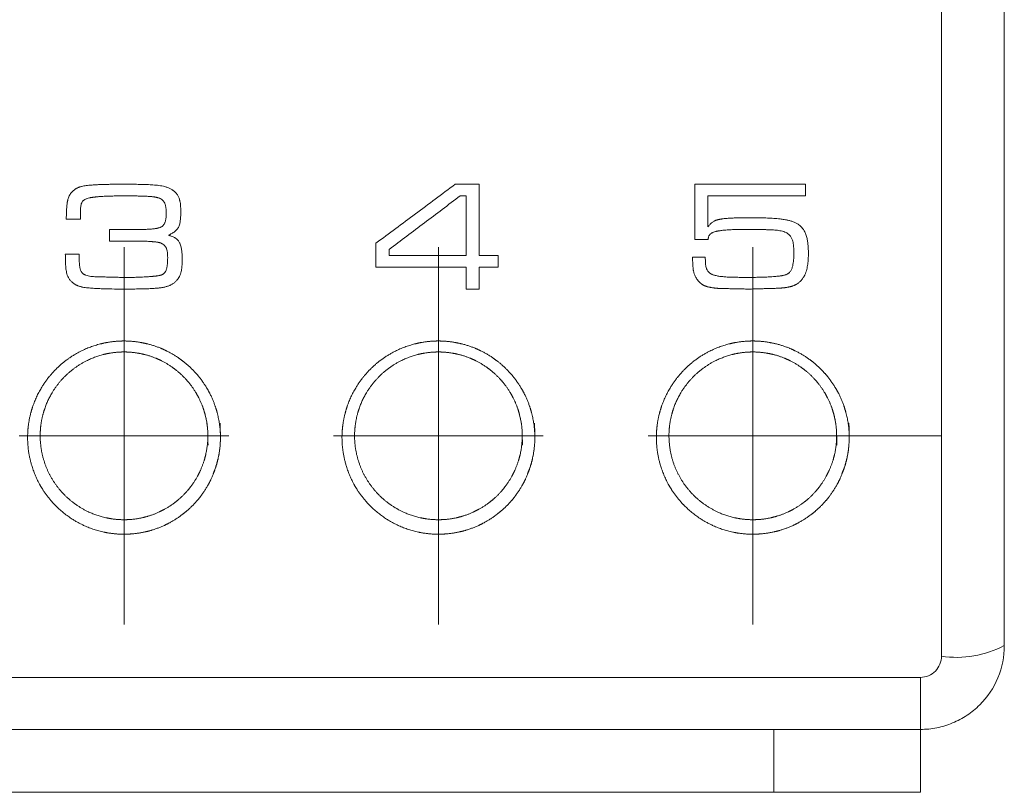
# Model space of a CAD drawing. Header units: millimetres. Extents: x 25 to 180, y 80 to 202.
# Tile 4 of 8: x 100 to 123, y 137 to 156. Entities that reach past the tile are written whole.
import ezdxf

# ---------------------------------------------------------------- set-up
doc = ezdxf.new("R2010")
doc.units = ezdxf.units.MM
doc.layers.add('___VS___', color=7, linetype='Continuous', lineweight=15)

# ---------------------------------------------------------------- blocks, each defined once
blk = doc.blocks.new('SW_CENTERMARKSYMBOL_0')
at = {"layer": '___VS___', "color": 0}
for p, q in [((7.5, 2.5), (7.5, 4.5)), ((15, 2.5), (15, 4.5)), ((22.5, 2.5), (22.5, 4.5)), ((7.5, 0), (7.5, 2.5)), ((15, 0), (15, 2.5)), ((22.5, 0), (22.5, 2.5)), ((7.5, 0), (5, 0)), ((7.5, 0), (7.5, -2.5)), ((7.5, 0), (10, 0)), ((15, 0), (12.5, 0)), ((15, 0), (15, -2.5)), ((15, 0), (17.5, 0)), ((22.5, 0), (20, 0)), ((22.5, 0), (22.5, -2.5)), ((22.5, 0), (25, 0)), ((25, 0), (27, 0)), ((7.5, -2.5), (7.5, -4.5)), ((15, -2.5), (15, -4.5)), ((22.5, -2.5), (22.5, -4.5))]:
    blk.add_line(p, q, dxfattribs=at)

msp = doc.modelspace()

# ---------------------------------------------------------------- linework, layer by layer
at = {"color": 7, "linetype": 'Continuous', "lineweight": 15}
for p, q in [((121.56, 140.377), (121.56, 156.307)), ((123.06, 156.338), (123.06, 140.632)), ((109.963, 151.632), (110.535, 151.632)), ((110.535, 149.931), (110.535, 151.632)), ((115.678, 151.632), (115.678, 150.313)), ((115.678, 151.632), (118.317, 151.632)), ((118.317, 151.354), (118.317, 151.632)), ((110.079, 151.354), (110.223, 151.354)), ((110.223, 151.354), (110.223, 149.931)), ((115.99, 151.354), (118.317, 151.354)), ((115.99, 150.619), (115.99, 151.354)), ((100.682, 150.799), (101.022, 150.799)), ((101.713, 150.556), (101.713, 150.278)), ((101.713, 150.556), (102.513, 150.556)), ((101.713, 150.278), (102.419, 150.278)), ((108.07, 150.227), (108.07, 149.653)), ((115.678, 150.313), (115.99, 150.313)), ((100.659, 149.966), (100.989, 149.966)), ((108.383, 149.931), (108.383, 150.074)), ((108.383, 149.931), (110.223, 149.931)), ((110.535, 149.931), (110.987, 149.931)), ((110.987, 149.653), (110.987, 149.931)), ((115.621, 149.896), (115.925, 149.896)), ((108.07, 149.653), (110.223, 149.653)), ((110.223, 149.653), (110.223, 149.132)), ((110.535, 149.653), (110.987, 149.653)), ((110.535, 149.132), (110.535, 149.653)), ((110.223, 149.132), (110.535, 149.132)), ((83.06, 139.873), (121.06, 139.873)), ((121.06, 138.632), (121.06, 139.873)), ((121.06, 138.632), (83.06, 138.632)), ((117.56, 137.132), (117.56, 138.632)), ((121.06, 138.632), (121.06, 137.132)), ((117.56, 137.132), (86.56, 137.132)), ((121.06, 137.132), (117.56, 137.132))]:
    msp.add_line(p, q, dxfattribs=at)
msp.add_arc((121.924, 142.774), 2.424, 261.3607, 297.9385, dxfattribs=at)
for points, knots in [([(101.275, 151.612), (101.266, 151.611), (101.246, 151.61), (101.208, 151.606), (101.16, 151.601), (101.103, 151.592), (101.057, 151.583), (101.025, 151.574), (101.004, 151.567), (100.983, 151.56), (100.961, 151.55), (100.943, 151.542), (100.928, 151.534), (100.916, 151.527), (100.903, 151.519), (100.887, 151.508), (100.868, 151.493), (100.853, 151.481), (100.846, 151.475)], [0, 0, 0, 0, 0.062686, 0.125376, 0.250734, 0.376019, 0.501277, 0.557983, 0.592112, 0.643379, 0.704434, 0.750181, 0.775057, 0.812314, 0.843305, 0.874453, 0.937206, 1, 1, 1, 1]), ([(102.073, 151.632), (102.04, 151.632), (101.973, 151.632), (101.874, 151.632), (101.774, 151.631), (101.674, 151.629), (101.574, 151.627), (101.474, 151.624), (101.391, 151.62), (101.325, 151.616), (101.292, 151.613), (101.275, 151.612)], [0, 0, 0, 0, 0.125009, 0.250018, 0.375022, 0.500027, 0.625024, 0.750032, 0.875024, 0.937513, 1, 1, 1, 1]), ([(103.197, 151.509), (103.187, 151.514), (103.166, 151.526), (103.123, 151.546), (103.067, 151.566), (102.998, 151.584), (102.928, 151.597), (102.857, 151.607), (102.787, 151.614), (102.715, 151.619), (102.644, 151.622), (102.573, 151.625), (102.478, 151.628), (102.359, 151.63), (102.216, 151.632), (102.121, 151.632), (102.073, 151.632)], [0, 0, 0, 0, 0.031026, 0.06211, 0.124525, 0.187141, 0.24951, 0.311964, 0.374452, 0.437004, 0.499603, 0.562201, 0.624734, 0.74982, 0.87491, 1, 1, 1, 1]), ([(103.414, 150.986), (103.414, 150.998), (103.413, 151.023), (103.412, 151.072), (103.409, 151.134), (103.4, 151.196), (103.391, 151.24), (103.385, 151.264), (103.374, 151.3), (103.358, 151.338), (103.332, 151.381), (103.303, 151.421), (103.267, 151.456), (103.233, 151.483), (103.212, 151.498), (103.202, 151.505), (103.197, 151.509)], [0, 0, 0, 0, 0.06235, 0.124923, 0.250138, 0.374842, 0.436996, 0.478416, 0.499157, 0.624344, 0.687013, 0.749415, 0.874516, 0.937241, 0.968521, 1, 1, 1, 1]), ([(109.963, 151.632), (109.645, 151.396), (109.014, 150.928), (108.384, 150.459), (108.07, 150.227)], [0, 0, 0, 0, 0.50312, 1, 1, 1, 1]), ([(100.846, 151.475), (100.835, 151.464), (100.814, 151.443), (100.785, 151.409), (100.765, 151.378), (100.751, 151.352), (100.733, 151.311), (100.72, 151.268), (100.711, 151.224), (100.706, 151.195), (100.699, 151.143), (100.694, 151.083), (100.689, 151.023), (100.685, 150.934), (100.683, 150.859), (100.682, 150.799)], [0, 0, 0, 0, 0.063462, 0.124223, 0.18627, 0.217176, 0.248203, 0.373052, 0.404326, 0.435537, 0.498226, 0.623644, 0.686355, 0.749067, 1, 1, 1, 1]), ([(101.018, 150.935), (101.018, 150.95), (101.019, 150.981), (101.02, 151.027), (101.024, 151.073), (101.029, 151.119), (101.04, 151.164), (101.054, 151.196), (101.066, 151.215), (101.076, 151.227), (101.085, 151.237), (101.093, 151.245), (101.097, 151.249), (101.102, 151.252), (101.108, 151.257), (101.117, 151.263), (101.123, 151.267), (101.127, 151.269)], [0, 0, 0, 0, 0.125088, 0.250158, 0.375237, 0.50023, 0.624695, 0.748577, 0.779689, 0.811057, 0.873889, 0.889574, 0.905231, 0.917735, 0.936452, 0.968179, 1, 1, 1, 1]), ([(101.127, 151.269), (101.135, 151.273), (101.153, 151.282), (101.189, 151.295), (101.22, 151.304), (101.243, 151.309), (101.253, 151.311), (101.264, 151.313), (101.279, 151.316), (101.296, 151.318), (101.322, 151.322), (101.351, 151.325), (101.378, 151.328), (101.397, 151.33), (101.412, 151.331), (101.426, 151.333), (101.446, 151.335), (101.5, 151.339), (101.564, 151.344), (101.642, 151.347), (101.721, 151.35), (101.822, 151.352), (101.94, 151.354), (102.018, 151.354), (102.058, 151.354)], [0, 0, 0, 0, 0.030977, 0.061917, 0.124085, 0.131904, 0.139732, 0.155416, 0.167988, 0.186878, 0.212106, 0.249947, 0.281376, 0.297019, 0.312596, 0.328203, 0.343822, 0.37506, 0.500033, 0.550029, 0.625012, 0.750005, 0.875003, 1, 1, 1, 1]), ([(102.058, 151.354), (102.093, 151.355), (102.163, 151.355), (102.268, 151.354), (102.374, 151.352), (102.461, 151.349), (102.523, 151.347), (102.558, 151.346), (102.593, 151.345), (102.627, 151.343), (102.662, 151.341), (102.687, 151.34), (102.715, 151.337), (102.739, 151.335), (102.761, 151.332), (102.778, 151.33), (102.796, 151.327), (102.813, 151.324), (102.83, 151.32), (102.845, 151.317), (102.859, 151.313), (102.876, 151.309), (102.889, 151.305), (102.897, 151.302)], [0, 0, 0, 0, 0.124939, 0.249876, 0.374816, 0.499754, 0.562264, 0.593636, 0.625052, 0.687926, 0.713061, 0.750717, 0.775781, 0.813305, 0.838271, 0.853232, 0.875649, 0.900528, 0.915445, 0.937813, 0.953347, 0.968886, 1, 1, 1, 1]), ([(102.897, 151.302), (102.898, 151.302), (102.9, 151.301), (102.903, 151.3), (102.906, 151.299), (102.909, 151.297), (102.912, 151.296), (102.915, 151.295), (102.919, 151.293), (102.922, 151.292), (102.925, 151.29), (102.928, 151.289), (102.931, 151.287), (102.934, 151.286), (102.937, 151.284), (102.941, 151.282), (102.946, 151.279), (102.951, 151.275), (102.959, 151.27), (102.968, 151.264), (102.978, 151.255), (102.991, 151.242), (103.005, 151.225), (103.024, 151.194), (103.04, 151.156), (103.051, 151.114), (103.058, 151.078), (103.063, 151.039), (103.065, 151.001), (103.066, 150.965), (103.066, 150.947), (103.067, 150.938)], [0, 0, 0, 0, 0.007724, 0.015466, 0.023223, 0.030992, 0.038773, 0.046562, 0.054358, 0.062159, 0.069963, 0.077769, 0.085576, 0.093381, 0.101184, 0.108983, 0.124567, 0.142346, 0.155656, 0.186624, 0.2175, 0.248551, 0.311095, 0.373809, 0.498517, 0.59872, 0.673941, 0.749058, 0.874494, 0.937261, 1, 1, 1, 1]), ([(110.079, 151.354), (109.794, 151.14), (109.229, 150.713), (108.664, 150.286), (108.383, 150.074)], [0, 0, 0, 0, 0.502811, 1, 1, 1, 1]), ([(103.067, 150.938), (103.066, 150.921), (103.066, 150.888), (103.062, 150.838), (103.056, 150.796), (103.049, 150.763), (103.042, 150.739), (103.034, 150.715), (103.023, 150.693), (103.01, 150.671), (102.998, 150.654), (102.986, 150.642), (102.974, 150.631), (102.959, 150.621), (102.943, 150.612), (102.928, 150.605), (102.909, 150.598), (102.893, 150.592), (102.881, 150.589), (102.875, 150.588), (102.87, 150.586), (102.866, 150.585), (102.862, 150.584), (102.856, 150.583), (102.848, 150.581), (102.834, 150.578), (102.813, 150.575), (102.788, 150.571), (102.755, 150.567), (102.717, 150.563), (102.667, 150.56), (102.616, 150.557), (102.563, 150.556), (102.529, 150.556), (102.513, 150.556)], [0, 0, 0, 0, 0.0627304, 0.1255041, 0.1881372, 0.2194485, 0.2508689, 0.2822961, 0.3136516, 0.3451177, 0.3765072, 0.3921295, 0.4077181, 0.4390404, 0.4569697, 0.474787, 0.5013804, 0.5324469, 0.5402279, 0.5480148, 0.5542485, 0.5589263, 0.563606, 0.5714095, 0.5792176, 0.594844, 0.6261063, 0.6573059, 0.6884211, 0.7506894, 0.800528, 0.8753322, 0.9376856, 1, 1, 1, 1]), ([(103.12, 150.419), (103.134, 150.425), (103.16, 150.437), (103.199, 150.457), (103.236, 150.479), (103.284, 150.513), (103.327, 150.553), (103.36, 150.601), (103.378, 150.643), (103.389, 150.685), (103.4, 150.742), (103.408, 150.812), (103.412, 150.884), (103.413, 150.942), (103.414, 150.971), (103.414, 150.986)], [0, 0, 0, 0, 0.0625294, 0.1252028, 0.1877609, 0.2501292, 0.3752766, 0.4377096, 0.5001848, 0.5718298, 0.625235, 0.7499276, 0.8750007, 0.9375608, 1, 1, 1, 1]), ([(116.953, 150.834), (116.921, 150.834), (116.857, 150.833), (116.76, 150.832), (116.664, 150.83), (116.584, 150.826), (116.52, 150.823), (116.472, 150.82), (116.424, 150.817), (116.376, 150.812), (116.338, 150.807), (116.306, 150.802), (116.284, 150.798), (116.259, 150.793), (116.235, 150.788), (116.211, 150.781), (116.195, 150.777), (116.188, 150.775)], [0, 0, 0, 0, 0.1250542, 0.2501064, 0.37516, 0.5002097, 0.5626476, 0.6252616, 0.6879323, 0.7505601, 0.8130771, 0.8380469, 0.8754612, 0.9003815, 0.937738, 0.9688624, 1, 1, 1, 1]), ([(118.143, 150.677), (118.133, 150.684), (118.111, 150.698), (118.067, 150.721), (118.008, 150.745), (117.935, 150.766), (117.853, 150.784), (117.778, 150.796), (117.703, 150.806), (117.636, 150.813), (117.535, 150.82), (117.408, 150.826), (117.256, 150.831), (117.105, 150.833), (117.003, 150.833), (116.953, 150.834)], [0, 0, 0, 0, 0.031, 0.062066, 0.124498, 0.187166, 0.249532, 0.332783, 0.374447, 0.436998, 0.499596, 0.624699, 0.749792, 0.874897, 1, 1, 1, 1]), ([(116.188, 150.775), (116.183, 150.773), (116.173, 150.769), (116.158, 150.762), (116.144, 150.756), (116.125, 150.746), (116.102, 150.731), (116.077, 150.712), (116.053, 150.69), (116.031, 150.668), (116.01, 150.644), (115.997, 150.627), (115.99, 150.619)], [0, 0, 0, 0, 0.062676, 0.125393, 0.188039, 0.250618, 0.375862, 0.501237, 0.6257, 0.750386, 0.875276, 1, 1, 1, 1]), ([(118.386, 149.981), (118.386, 150.013), (118.385, 150.078), (118.379, 150.174), (118.368, 150.269), (118.349, 150.364), (118.32, 150.455), (118.287, 150.52), (118.261, 150.56), (118.242, 150.585), (118.215, 150.615), (118.18, 150.648), (118.156, 150.667), (118.143, 150.677)], [0, 0, 0, 0, 0.1255847, 0.2511397, 0.3766024, 0.5019945, 0.6268514, 0.7515886, 0.7825224, 0.8134751, 0.8755889, 0.9379005, 1, 1, 1, 1]), ([(103.449, 149.836), (103.448, 149.852), (103.448, 149.883), (103.446, 149.944), (103.442, 150.005), (103.434, 150.066), (103.427, 150.112), (103.416, 150.156), (103.404, 150.194), (103.391, 150.224), (103.377, 150.252), (103.361, 150.276), (103.342, 150.298), (103.32, 150.32), (103.296, 150.34), (103.271, 150.357), (103.244, 150.372), (103.208, 150.388), (103.172, 150.402), (103.146, 150.411), (103.132, 150.415), (103.124, 150.418), (103.12, 150.419)], [0, 0, 0, 0, 0.0624241, 0.1248964, 0.2497374, 0.312103, 0.3745817, 0.4371279, 0.4994712, 0.5350519, 0.5707713, 0.6243556, 0.6555005, 0.6866983, 0.7493276, 0.7806464, 0.8118874, 0.8744995, 0.9372646, 0.9686592, 0.9843399, 1, 1, 1, 1]), ([(115.99, 150.313), (115.991, 150.317), (115.992, 150.324), (115.995, 150.339), (115.999, 150.358), (116.005, 150.38), (116.014, 150.4), (116.023, 150.416), (116.031, 150.428), (116.041, 150.439), (116.052, 150.45), (116.064, 150.459), (116.07, 150.463), (116.073, 150.465)], [0, 0, 0, 0, 0.063029, 0.126077, 0.252057, 0.394834, 0.502265, 0.627245, 0.689353, 0.751148, 0.875463, 0.937879, 1, 1, 1, 1]), ([(116.073, 150.465), (116.08, 150.469), (116.095, 150.477), (116.126, 150.49), (116.152, 150.499), (116.173, 150.504), (116.181, 150.506), (116.191, 150.509), (116.203, 150.512), (116.218, 150.515), (116.24, 150.519), (116.267, 150.523), (116.294, 150.526), (116.328, 150.531), (116.386, 150.538), (116.471, 150.545), (116.573, 150.55), (116.675, 150.554), (116.778, 150.555), (116.846, 150.556), (116.88, 150.556)], [0, 0, 0, 0, 0.0309516, 0.0619149, 0.1241376, 0.1303911, 0.1397802, 0.1554491, 0.1679993, 0.1868401, 0.211964, 0.2495606, 0.2851551, 0.3119565, 0.3745023, 0.4996044, 0.6246857, 0.7497805, 0.8748937, 1, 1, 1, 1]), ([(116.88, 150.556), (116.921, 150.556), (117.003, 150.556), (117.167, 150.555), (117.3, 150.552), (117.403, 150.548), (117.433, 150.548), (117.464, 150.547), (117.505, 150.545), (117.556, 150.543), (117.617, 150.538), (117.678, 150.531), (117.738, 150.519), (117.798, 150.503), (117.836, 150.487), (117.856, 150.479)], [0, 0, 0, 0, 0.124944, 0.249884, 0.499756, 0.531004, 0.562266, 0.593527, 0.624774, 0.687173, 0.749406, 0.811514, 0.873687, 0.936309, 1, 1, 1, 1]), ([(117.856, 150.479), (117.865, 150.473), (117.884, 150.462), (117.919, 150.435), (117.952, 150.402), (117.979, 150.362), (117.998, 150.322), (118.015, 150.27), (118.025, 150.221), (118.03, 150.177), (118.035, 150.132), (118.037, 150.085), (118.038, 150.041), (118.039, 150.019), (118.039, 150.007)], [0, 0, 0, 0, 0.062232, 0.124754, 0.248942, 0.319971, 0.391457, 0.498615, 0.623834, 0.674025, 0.749237, 0.874595, 0.937303, 1, 1, 1, 1]), ([(102.419, 150.278), (102.43, 150.278), (102.451, 150.278), (102.494, 150.277), (102.547, 150.275), (102.611, 150.271), (102.664, 150.267), (102.701, 150.264), (102.723, 150.263), (102.744, 150.262), (102.771, 150.26), (102.803, 150.257), (102.834, 150.253), (102.86, 150.249), (102.88, 150.246), (102.896, 150.242), (102.91, 150.239), (102.919, 150.236), (102.924, 150.235), (102.927, 150.234), (102.928, 150.234)], [0, 0, 0, 0, 0.062467, 0.124936, 0.249863, 0.374797, 0.499738, 0.562259, 0.593599, 0.624971, 0.687745, 0.750461, 0.813034, 0.87543, 0.900349, 0.937703, 0.968834, 0.98441, 0.992203, 1, 1, 1, 1]), ([(102.928, 150.234), (102.93, 150.233), (102.934, 150.231), (102.942, 150.227), (102.951, 150.223), (102.963, 150.217), (102.975, 150.21), (102.987, 150.203), (103.001, 150.193), (103.015, 150.182), (103.028, 150.17), (103.04, 150.157), (103.053, 150.139), (103.066, 150.116), (103.079, 150.083), (103.088, 150.049), (103.094, 150.014), (103.098, 149.979), (103.1, 149.943), (103.101, 149.908), (103.101, 149.89), (103.101, 149.882)], [0, 0, 0, 0, 0.0155156, 0.0310739, 0.0622789, 0.087289, 0.1248062, 0.1560244, 0.1871695, 0.2492119, 0.2802467, 0.3114722, 0.3741161, 0.436573, 0.498935, 0.6241536, 0.6867759, 0.7493489, 0.8746362, 0.9373385, 1, 1, 1, 1]), ([(100.659, 149.966), (100.66, 149.946), (100.66, 149.906), (100.66, 149.847), (100.662, 149.788), (100.665, 149.738), (100.667, 149.699), (100.67, 149.66), (100.675, 149.61), (100.683, 149.552), (100.692, 149.513), (100.696, 149.494)], [0, 0, 0, 0, 0.1249718, 0.2499581, 0.3749182, 0.4998557, 0.5623817, 0.6249138, 0.7499317, 0.8750023, 1, 1, 1, 1]), ([(100.991, 149.868), (100.991, 149.876), (100.991, 149.892), (100.99, 149.914), (100.99, 149.931), (100.99, 149.948), (100.989, 149.959), (100.989, 149.966)], [0, 0, 0, 0, 0.249964, 0.499974, 0.663245, 0.785702, 1, 1, 1, 1]), ([(101.147, 149.464), (101.146, 149.465), (101.143, 149.466), (101.14, 149.467), (101.137, 149.468), (101.133, 149.47), (101.13, 149.471), (101.125, 149.473), (101.12, 149.476), (101.114, 149.479), (101.107, 149.482), (101.1, 149.486), (101.088, 149.494), (101.075, 149.504), (101.061, 149.518), (101.048, 149.533), (101.035, 149.553), (101.023, 149.58), (101.014, 149.607), (101.006, 149.645), (100.998, 149.693), (100.994, 149.751), (100.992, 149.8), (100.991, 149.839), (100.991, 149.858), (100.991, 149.868)], [0, 0, 0, 0, 0.007722, 0.015465, 0.023226, 0.031001, 0.038788, 0.046583, 0.062188, 0.074676, 0.093392, 0.111183, 0.124497, 0.186227, 0.217399, 0.248807, 0.311639, 0.3741, 0.436744, 0.499574, 0.624543, 0.749583, 0.874833, 0.937455, 1, 1, 1, 1]), ([(103.101, 149.882), (103.101, 149.872), (103.101, 149.852), (103.1, 149.812), (103.098, 149.763), (103.093, 149.704), (103.086, 149.655), (103.077, 149.617), (103.067, 149.589), (103.058, 149.566), (103.048, 149.549), (103.037, 149.532), (103.024, 149.517), (103.01, 149.503), (102.998, 149.494), (102.988, 149.487), (102.979, 149.482), (102.971, 149.477), (102.959, 149.472), (102.95, 149.468), (102.946, 149.466)], [0, 0, 0, 0, 0.062537, 0.12508, 0.250131, 0.375141, 0.500082, 0.562415, 0.624871, 0.687079, 0.71819, 0.749534, 0.812212, 0.843434, 0.874625, 0.905924, 0.921608, 0.937294, 0.968592, 1, 1, 1, 1]), ([(115.621, 149.896), (115.622, 149.855), (115.624, 149.793), (115.628, 149.72), (115.631, 149.679), (115.634, 149.638), (115.638, 149.597), (115.646, 149.556), (115.656, 149.516), (115.673, 149.467), (115.691, 149.43), (115.701, 149.412)], [0, 0, 0, 0, 0.250229, 0.375337, 0.437884, 0.500411, 0.625451, 0.68793, 0.750323, 0.875158, 1, 1, 1, 1]), ([(116.001, 149.547), (115.993, 149.556), (115.98, 149.573), (115.967, 149.596), (115.959, 149.612), (115.95, 149.635), (115.941, 149.669), (115.936, 149.706), (115.933, 149.737), (115.931, 149.767), (115.928, 149.805), (115.927, 149.851), (115.926, 149.881), (115.925, 149.896)], [0, 0, 0, 0, 0.100191, 0.17547, 0.213006, 0.250418, 0.374683, 0.499699, 0.562417, 0.625043, 0.749958, 0.874977, 1, 1, 1, 1]), ([(118.039, 150.007), (118.039, 149.995), (118.039, 149.971), (118.038, 149.923), (118.036, 149.863), (118.029, 149.792), (118.021, 149.732), (118.012, 149.685), (118, 149.639), (117.982, 149.594), (117.957, 149.553), (117.938, 149.53), (117.92, 149.513), (117.905, 149.503), (117.89, 149.493), (117.879, 149.488), (117.873, 149.485)], [0, 0, 0, 0, 0.062499, 0.125006, 0.249977, 0.374966, 0.499912, 0.56221, 0.62471, 0.748963, 0.811532, 0.874257, 0.905523, 0.936934, 0.968473, 1, 1, 1, 1]), ([(118.303, 149.475), (118.311, 149.495), (118.328, 149.535), (118.353, 149.617), (118.373, 149.723), (118.382, 149.831), (118.386, 149.917), (118.386, 149.96), (118.386, 149.981)], [0, 0, 0, 0, 0.124817, 0.249573, 0.499502, 0.749768, 0.874871, 1, 1, 1, 1]), ([(103.352, 149.382), (103.362, 149.399), (103.382, 149.432), (103.405, 149.49), (103.422, 149.547), (103.433, 149.604), (103.439, 149.65), (103.443, 149.689), (103.446, 149.728), (103.447, 149.768), (103.448, 149.807), (103.448, 149.827), (103.449, 149.836)], [0, 0, 0, 0, 0.1208008, 0.2491746, 0.3916866, 0.4989366, 0.6242311, 0.6868592, 0.7494669, 0.874721, 0.9373671, 1, 1, 1, 1]), ([(100.696, 149.494), (100.703, 149.473), (100.716, 149.433), (100.742, 149.386), (100.767, 149.351), (100.795, 149.319), (100.829, 149.288), (100.866, 149.261), (100.895, 149.243), (100.916, 149.231), (100.933, 149.223), (100.946, 149.217), (100.961, 149.21), (100.981, 149.202), (101.007, 149.194), (101.032, 149.187), (101.053, 149.182), (101.063, 149.18), (101.069, 149.178)], [0, 0, 0, 0, 0.124565, 0.249214, 0.311292, 0.37369, 0.498861, 0.580456, 0.641642, 0.695311, 0.722167, 0.749021, 0.777654, 0.820553, 0.874122, 0.937047, 0.968527, 1, 1, 1, 1]), ([(102.134, 149.41), (102.093, 149.41), (102.01, 149.411), (101.845, 149.413), (101.701, 149.417), (101.587, 149.421), (101.546, 149.421), (101.505, 149.421), (101.453, 149.422), (101.391, 149.424), (101.329, 149.428), (101.268, 149.435), (101.207, 149.447), (101.167, 149.458), (101.147, 149.464)], [0, 0, 0, 0, 0.124846, 0.24969, 0.499366, 0.561835, 0.593098, 0.624368, 0.686889, 0.74933, 0.81168, 0.874039, 0.93666, 1, 1, 1, 1]), ([(102.946, 149.466), (102.944, 149.465), (102.94, 149.464), (102.931, 149.462), (102.922, 149.46), (102.91, 149.457), (102.895, 149.454), (102.873, 149.45), (102.849, 149.446), (102.822, 149.443), (102.797, 149.44), (102.77, 149.437), (102.736, 149.434), (102.694, 149.43), (102.626, 149.425), (102.548, 149.42), (102.446, 149.416), (102.345, 149.412), (102.236, 149.411), (102.168, 149.41), (102.134, 149.41)], [0, 0, 0, 0, 0.007798, 0.015594, 0.031183, 0.043654, 0.062367, 0.087337, 0.124843, 0.149878, 0.187453, 0.218751, 0.249998, 0.312501, 0.375012, 0.500031, 0.600016, 0.750005, 0.875007, 1, 1, 1, 1]), ([(115.701, 149.412), (115.705, 149.405), (115.713, 149.391), (115.73, 149.364), (115.753, 149.332), (115.78, 149.302), (115.8, 149.284), (115.812, 149.273), (115.825, 149.262), (115.842, 149.25), (115.858, 149.239), (115.87, 149.232), (115.884, 149.224), (115.901, 149.215), (115.923, 149.206), (115.946, 149.198), (115.966, 149.191), (115.981, 149.187), (115.989, 149.185), (115.994, 149.184)], [0, 0, 0, 0, 0.062778, 0.125596, 0.251028, 0.375686, 0.438233, 0.463255, 0.50077, 0.572099, 0.625448, 0.650314, 0.687659, 0.749989, 0.799962, 0.875045, 0.937614, 0.962602, 1, 1, 1, 1]), ([(116.346, 149.428), (116.335, 149.429), (116.32, 149.431), (116.289, 149.434), (116.253, 149.439), (116.206, 149.447), (116.168, 149.455), (116.138, 149.463), (116.115, 149.47), (116.093, 149.479), (116.076, 149.487), (116.062, 149.495), (116.052, 149.501), (116.042, 149.508), (116.034, 149.515), (116.025, 149.522), (116.014, 149.533), (116.006, 149.541), (116.001, 149.547)], [0, 0, 0, 0, 0.083519, 0.125279, 0.250544, 0.375807, 0.50103, 0.563121, 0.625479, 0.69675, 0.750065, 0.778432, 0.820894, 0.84758, 0.874427, 0.910275, 0.937204, 1, 1, 1, 1]), ([(116.911, 149.41), (116.887, 149.41), (116.84, 149.41), (116.77, 149.411), (116.711, 149.412), (116.663, 149.413), (116.616, 149.414), (116.557, 149.415), (116.487, 149.418), (116.43, 149.421), (116.383, 149.425), (116.36, 149.427), (116.346, 149.428)], [0, 0, 0, 0, 0.125025, 0.25005, 0.375066, 0.437576, 0.500085, 0.62506, 0.750052, 0.875036, 0.925024, 1, 1, 1, 1]), ([(117.873, 149.485), (117.864, 149.481), (117.845, 149.474), (117.817, 149.465), (117.792, 149.459), (117.775, 149.456), (117.765, 149.454), (117.757, 149.452), (117.746, 149.45), (117.726, 149.447), (117.699, 149.444), (117.667, 149.44), (117.631, 149.436), (117.581, 149.431), (117.5, 149.425), (117.396, 149.419), (117.274, 149.415), (117.153, 149.412), (117.032, 149.411), (116.951, 149.41), (116.911, 149.41)], [0, 0, 0, 0, 0.031079, 0.062167, 0.093336, 0.108961, 0.116783, 0.12461, 0.134637, 0.149691, 0.187353, 0.218694, 0.249908, 0.299895, 0.374887, 0.499895, 0.62489, 0.749925, 0.874963, 1, 1, 1, 1]), ([(117.796, 149.161), (117.802, 149.162), (117.815, 149.164), (117.841, 149.167), (117.871, 149.172), (117.901, 149.177), (117.926, 149.183), (117.947, 149.188), (117.971, 149.194), (117.99, 149.199), (118.009, 149.206), (118.026, 149.212), (118.044, 149.219), (118.062, 149.226), (118.08, 149.235), (118.105, 149.248), (118.132, 149.265), (118.164, 149.289), (118.192, 149.314), (118.228, 149.352), (118.259, 149.395), (118.282, 149.434), (118.294, 149.458), (118.3, 149.469), (118.303, 149.475)], [0, 0, 0, 0, 0.031092, 0.06227, 0.124786, 0.17485, 0.204876, 0.249863, 0.278383, 0.321091, 0.342414, 0.374364, 0.405399, 0.436424, 0.467513, 0.49873, 0.570303, 0.624037, 0.686541, 0.748983, 0.87439, 0.937143, 0.96848, 1, 1, 1, 1]), ([(101.069, 149.178), (101.09, 149.175), (101.132, 149.169), (101.216, 149.159), (101.322, 149.15), (101.45, 149.143), (101.62, 149.137), (101.833, 149.133), (102.003, 149.133), (102.088, 149.132)], [0, 0, 0, 0, 0.062475, 0.124969, 0.249962, 0.374967, 0.499983, 0.749987, 1, 1, 1, 1]), ([(102.088, 149.132), (102.126, 149.132), (102.183, 149.133), (102.258, 149.133), (102.324, 149.134), (102.399, 149.134), (102.482, 149.136), (102.576, 149.138), (102.675, 149.142), (102.764, 149.147), (102.83, 149.152), (102.863, 149.155), (102.879, 149.156)], [0, 0, 0, 0, 0.142869, 0.214303, 0.285737, 0.39289, 0.50004, 0.600031, 0.750037, 0.875028, 0.937516, 1, 1, 1, 1]), ([(102.879, 149.156), (102.89, 149.158), (102.913, 149.16), (102.947, 149.165), (102.98, 149.17), (103.015, 149.177), (103.048, 149.185), (103.081, 149.194), (103.112, 149.204), (103.139, 149.214), (103.159, 149.222), (103.18, 149.232), (103.205, 149.245), (103.234, 149.263), (103.27, 149.29), (103.302, 149.322), (103.331, 149.356), (103.345, 149.373), (103.352, 149.382)], [0, 0, 0, 0, 0.062701, 0.125416, 0.188108, 0.250777, 0.322342, 0.37606, 0.438717, 0.501271, 0.532394, 0.563581, 0.626031, 0.688431, 0.750646, 0.875166, 0.937643, 1, 1, 1, 1]), ([(115.994, 149.184), (116.004, 149.182), (116.024, 149.178), (116.052, 149.172), (116.082, 149.167), (116.11, 149.162), (116.135, 149.159), (116.156, 149.156), (116.176, 149.154), (116.196, 149.152), (116.217, 149.15), (116.239, 149.149), (116.267, 149.147), (116.308, 149.146), (116.359, 149.144), (116.411, 149.143), (116.452, 149.142), (116.493, 149.142), (116.544, 149.141), (116.606, 149.139), (116.667, 149.138), (116.729, 149.136), (116.79, 149.135), (116.872, 149.134), (116.934, 149.133), (116.975, 149.132)], [0, 0, 0, 0, 0.031165, 0.062357, 0.08732, 0.124761, 0.149712, 0.164677, 0.187117, 0.21204, 0.226991, 0.249413, 0.280678, 0.311951, 0.374499, 0.437052, 0.468329, 0.499604, 0.562153, 0.624702, 0.687251, 0.7498, 0.81235, 0.8749, 1, 1, 1, 1]), ([(116.975, 149.132), (117.009, 149.133), (117.078, 149.135), (117.18, 149.137), (117.283, 149.14), (117.368, 149.143), (117.437, 149.145), (117.505, 149.147), (117.591, 149.149), (117.676, 149.153), (117.734, 149.157), (117.769, 149.159), (117.786, 149.16), (117.796, 149.161)], [0, 0, 0, 0, 0.124998, 0.249995, 0.374994, 0.499992, 0.562493, 0.625003, 0.750027, 0.875023, 0.937511, 0.962506, 1, 1, 1, 1]), ([(104.354, 145.935), (104.365, 145.33), (104.31, 145.029), (104.147, 144.612), (104.078, 144.476), (103.917, 144.223), (103.825, 144.105), (103.616, 143.887), (103.5, 143.788), (103.254, 143.616), (103.123, 143.542), (102.845, 143.419), (102.701, 143.372), (102.407, 143.308), (102.255, 143.29), (101.951, 143.284), (101.801, 143.296), (101.504, 143.349), (101.356, 143.392), (100.935, 143.558), (100.676, 143.726), (100.353, 144.039), (100.255, 144.154), (100.083, 144.402), (100.011, 144.533), (99.832, 144.945), (99.766, 145.248), (99.757, 145.697), (99.769, 145.846), (99.821, 146.141), (99.863, 146.288), (100.025, 146.706), (100.191, 146.966), (100.605, 147.4), (100.858, 147.578), (101.271, 147.76), (101.418, 147.808), (101.713, 147.873), (101.862, 147.891), (102.165, 147.897), (102.319, 147.884), (102.615, 147.831), (102.76, 147.79), (103.044, 147.678), (103.178, 147.609), (103.431, 147.446), (103.551, 147.351), (103.767, 147.141), (103.864, 147.026), (104.036, 146.779), (104.11, 146.646), (104.288, 146.234), (104.354, 145.935), (104.365, 145.33)], [-0.0625, -0.0625, 0, 0, 0.0625, 0.0625, 0.09375, 0.09375, 0.125, 0.125, 0.15625, 0.15625, 0.1875, 0.1875, 0.21875, 0.21875, 0.25, 0.25, 0.28125, 0.28125, 0.3125, 0.3125, 0.375, 0.375, 0.40625, 0.40625, 0.4375, 0.4375, 0.5, 0.5, 0.53125, 0.53125, 0.5625, 0.5625, 0.625, 0.625, 0.6875, 0.6875, 0.71875, 0.71875, 0.75, 0.75, 0.78125, 0.78125, 0.8125, 0.8125, 0.84375, 0.84375, 0.875, 0.875, 0.90625, 0.90625, 0.9375, 0.9375, 1, 1, 1.0625, 1.0625]), ([(111.854, 145.935), (111.865, 145.33), (111.81, 145.029), (111.647, 144.612), (111.578, 144.476), (111.417, 144.223), (111.325, 144.105), (111.116, 143.887), (111, 143.788), (110.754, 143.616), (110.623, 143.542), (110.345, 143.419), (110.201, 143.372), (109.907, 143.308), (109.755, 143.29), (109.451, 143.284), (109.301, 143.296), (109.004, 143.349), (108.856, 143.392), (108.435, 143.558), (108.176, 143.726), (107.853, 144.039), (107.755, 144.154), (107.583, 144.402), (107.511, 144.533), (107.332, 144.945), (107.266, 145.248), (107.257, 145.697), (107.269, 145.846), (107.321, 146.141), (107.363, 146.288), (107.525, 146.706), (107.691, 146.966), (108.105, 147.4), (108.358, 147.578), (108.771, 147.76), (108.918, 147.808), (109.213, 147.873), (109.362, 147.891), (109.665, 147.897), (109.819, 147.884), (110.115, 147.831), (110.26, 147.79), (110.544, 147.678), (110.678, 147.609), (110.931, 147.446), (111.051, 147.351), (111.267, 147.141), (111.364, 147.026), (111.536, 146.779), (111.61, 146.646), (111.788, 146.234), (111.854, 145.935), (111.865, 145.33)], [-0.0625, -0.0625, 0, 0, 0.0625, 0.0625, 0.09375, 0.09375, 0.125, 0.125, 0.15625, 0.15625, 0.1875, 0.1875, 0.21875, 0.21875, 0.25, 0.25, 0.28125, 0.28125, 0.3125, 0.3125, 0.375, 0.375, 0.40625, 0.40625, 0.4375, 0.4375, 0.5, 0.5, 0.53125, 0.53125, 0.5625, 0.5625, 0.625, 0.625, 0.6875, 0.6875, 0.71875, 0.71875, 0.75, 0.75, 0.78125, 0.78125, 0.8125, 0.8125, 0.84375, 0.84375, 0.875, 0.875, 0.90625, 0.90625, 0.9375, 0.9375, 1, 1, 1.0625, 1.0625]), ([(119.354, 145.935), (119.365, 145.33), (119.31, 145.029), (119.147, 144.612), (119.078, 144.476), (118.917, 144.223), (118.825, 144.105), (118.616, 143.887), (118.5, 143.788), (118.254, 143.616), (118.123, 143.542), (117.845, 143.419), (117.701, 143.372), (117.407, 143.308), (117.255, 143.29), (116.951, 143.284), (116.801, 143.296), (116.504, 143.349), (116.356, 143.392), (115.935, 143.558), (115.676, 143.726), (115.353, 144.039), (115.255, 144.154), (115.083, 144.402), (115.011, 144.533), (114.832, 144.945), (114.766, 145.248), (114.757, 145.697), (114.769, 145.846), (114.821, 146.141), (114.863, 146.288), (115.025, 146.706), (115.191, 146.966), (115.605, 147.4), (115.858, 147.578), (116.271, 147.76), (116.418, 147.808), (116.713, 147.873), (116.862, 147.891), (117.165, 147.897), (117.319, 147.884), (117.615, 147.831), (117.76, 147.79), (118.044, 147.678), (118.178, 147.609), (118.431, 147.446), (118.551, 147.351), (118.767, 147.141), (118.864, 147.026), (119.036, 146.779), (119.11, 146.646), (119.288, 146.234), (119.354, 145.935), (119.365, 145.33)], [-0.0625, -0.0625, 0, 0, 0.0625, 0.0625, 0.09375, 0.09375, 0.125, 0.125, 0.15625, 0.15625, 0.1875, 0.1875, 0.21875, 0.21875, 0.25, 0.25, 0.28125, 0.28125, 0.3125, 0.3125, 0.375, 0.375, 0.40625, 0.40625, 0.4375, 0.4375, 0.5, 0.5, 0.53125, 0.53125, 0.5625, 0.5625, 0.625, 0.625, 0.6875, 0.6875, 0.71875, 0.71875, 0.75, 0.75, 0.78125, 0.78125, 0.8125, 0.8125, 0.84375, 0.84375, 0.875, 0.875, 0.90625, 0.90625, 0.9375, 0.9375, 1, 1, 1.0625, 1.0625]), ([(104.064, 145.406), (104.055, 145.931), (103.998, 146.191), (103.842, 146.548), (103.778, 146.664), (103.629, 146.879), (103.545, 146.978), (103.357, 147.16), (103.252, 147.243), (103.033, 147.385), (102.916, 147.445), (102.669, 147.542), (102.543, 147.578), (102.284, 147.624), (102.151, 147.635), (101.888, 147.629), (101.757, 147.614), (101.501, 147.557), (101.373, 147.515), (101.014, 147.357), (100.794, 147.202), (100.434, 146.826), (100.29, 146.6), (100.149, 146.237), (100.113, 146.109), (100.068, 145.853), (100.058, 145.724), (100.065, 145.334), (100.123, 145.071), (100.33, 144.596), (100.482, 144.376), (100.856, 144.014), (101.082, 143.868), (101.448, 143.724), (101.576, 143.687), (101.835, 143.641), (101.966, 143.63), (102.23, 143.635), (102.362, 143.651), (102.618, 143.707), (102.743, 143.748), (102.986, 143.855), (103.1, 143.919), (103.313, 144.068), (103.414, 144.155), (103.595, 144.344), (103.675, 144.446), (103.815, 144.665), (103.875, 144.783), (104.017, 145.146), (104.064, 145.406), (104.055, 145.931)], [-0.0625, -0.0625, 0, 0, 0.0625, 0.0625, 0.09375, 0.09375, 0.125, 0.125, 0.15625, 0.15625, 0.1875, 0.1875, 0.21875, 0.21875, 0.25, 0.25, 0.28125, 0.28125, 0.3125, 0.3125, 0.375, 0.375, 0.4375, 0.4375, 0.46875, 0.46875, 0.5, 0.5, 0.5625, 0.5625, 0.625, 0.625, 0.6875, 0.6875, 0.71875, 0.71875, 0.75, 0.75, 0.78125, 0.78125, 0.8125, 0.8125, 0.84375, 0.84375, 0.875, 0.875, 0.90625, 0.90625, 0.9375, 0.9375, 1, 1, 1.0625, 1.0625]), ([(111.564, 145.406), (111.555, 145.931), (111.498, 146.191), (111.342, 146.548), (111.278, 146.664), (111.129, 146.879), (111.045, 146.978), (110.857, 147.16), (110.752, 147.243), (110.533, 147.385), (110.416, 147.445), (110.169, 147.542), (110.043, 147.578), (109.784, 147.624), (109.651, 147.635), (109.388, 147.629), (109.257, 147.614), (109.001, 147.557), (108.873, 147.515), (108.514, 147.357), (108.294, 147.202), (107.934, 146.826), (107.79, 146.6), (107.649, 146.237), (107.613, 146.109), (107.568, 145.853), (107.558, 145.724), (107.565, 145.334), (107.623, 145.071), (107.83, 144.596), (107.982, 144.376), (108.356, 144.014), (108.582, 143.868), (108.948, 143.724), (109.076, 143.687), (109.335, 143.641), (109.466, 143.63), (109.73, 143.635), (109.862, 143.651), (110.118, 143.707), (110.243, 143.748), (110.486, 143.855), (110.6, 143.919), (110.813, 144.068), (110.914, 144.155), (111.095, 144.344), (111.175, 144.446), (111.315, 144.665), (111.375, 144.783), (111.517, 145.146), (111.564, 145.406), (111.555, 145.931)], [-0.0625, -0.0625, 0, 0, 0.0625, 0.0625, 0.09375, 0.09375, 0.125, 0.125, 0.15625, 0.15625, 0.1875, 0.1875, 0.21875, 0.21875, 0.25, 0.25, 0.28125, 0.28125, 0.3125, 0.3125, 0.375, 0.375, 0.4375, 0.4375, 0.46875, 0.46875, 0.5, 0.5, 0.5625, 0.5625, 0.625, 0.625, 0.6875, 0.6875, 0.71875, 0.71875, 0.75, 0.75, 0.78125, 0.78125, 0.8125, 0.8125, 0.84375, 0.84375, 0.875, 0.875, 0.90625, 0.90625, 0.9375, 0.9375, 1, 1, 1.0625, 1.0625]), ([(119.064, 145.406), (119.055, 145.931), (118.998, 146.191), (118.842, 146.548), (118.778, 146.664), (118.629, 146.879), (118.545, 146.978), (118.357, 147.16), (118.252, 147.243), (118.033, 147.385), (117.916, 147.445), (117.669, 147.542), (117.543, 147.578), (117.284, 147.624), (117.151, 147.635), (116.888, 147.629), (116.757, 147.614), (116.501, 147.557), (116.373, 147.515), (116.014, 147.357), (115.794, 147.202), (115.434, 146.826), (115.29, 146.6), (115.149, 146.237), (115.113, 146.109), (115.068, 145.853), (115.058, 145.724), (115.065, 145.334), (115.123, 145.071), (115.33, 144.596), (115.482, 144.376), (115.856, 144.014), (116.082, 143.868), (116.448, 143.724), (116.576, 143.687), (116.835, 143.641), (116.966, 143.63), (117.23, 143.635), (117.362, 143.651), (117.618, 143.707), (117.743, 143.748), (117.986, 143.855), (118.1, 143.919), (118.313, 144.068), (118.414, 144.155), (118.595, 144.344), (118.675, 144.446), (118.815, 144.665), (118.875, 144.783), (119.017, 145.146), (119.064, 145.406), (119.055, 145.931)], [-0.0625, -0.0625, 0, 0, 0.0625, 0.0625, 0.09375, 0.09375, 0.125, 0.125, 0.15625, 0.15625, 0.1875, 0.1875, 0.21875, 0.21875, 0.25, 0.25, 0.28125, 0.28125, 0.3125, 0.3125, 0.375, 0.375, 0.4375, 0.4375, 0.46875, 0.46875, 0.5, 0.5, 0.5625, 0.5625, 0.625, 0.625, 0.6875, 0.6875, 0.71875, 0.71875, 0.75, 0.75, 0.78125, 0.78125, 0.8125, 0.8125, 0.84375, 0.84375, 0.875, 0.875, 0.90625, 0.90625, 0.9375, 0.9375, 1, 1, 1.0625, 1.0625]), ([(121.06, 138.632), (121.192, 138.632), (121.322, 138.645), (121.577, 138.696), (121.704, 138.735), (121.946, 138.835), (122.061, 138.896), (122.279, 139.041), (122.382, 139.126), (122.658, 139.402), (122.807, 139.625), (123.007, 140.106), (123.06, 140.368), (123.06, 140.632)], [0, 0, 0, 0, 0.125, 0.125, 0.25, 0.25, 0.375, 0.375, 0.5, 0.5, 0.75, 0.75, 1, 1, 1, 1]), ([(121.56, 140.377), (121.56, 140.246), (121.507, 140.116), (121.324, 139.929), (121.193, 139.873), (121.06, 139.873)], [0, 0, 0, 0, 0.5, 0.5, 1, 1, 1, 1])]:
    msp.add_open_spline(points, degree=3, knots=knots, dxfattribs=at)
msp.add_open_spline([(101.022, 150.799), (101.021, 150.844), (101.02, 150.89), (101.018, 150.935)], degree=3, dxfattribs=at)

# ---------------------------------------------------------------- block references
at = {"layer": '___VS___'}
msp.add_blockref('SW_CENTERMARKSYMBOL_0', (94.56, 145.632), dxfattribs=at)

doc.saveas('drawing.dxf')
